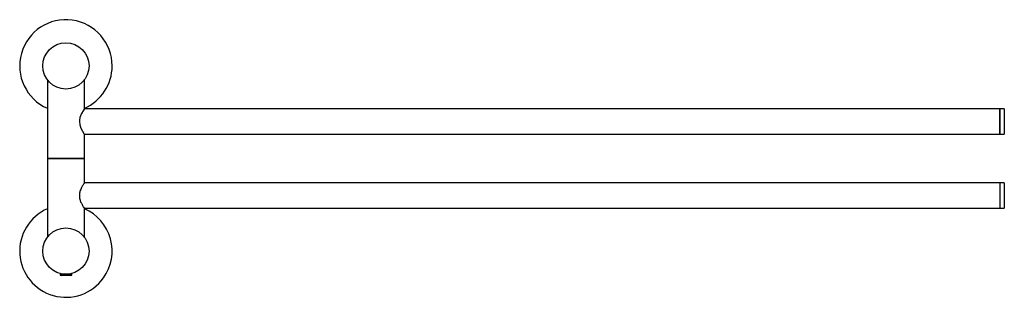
# Model space of a CAD drawing. Header units: millimetres. Extents: x 3673.557 to 3673.983, y 1893.658 to 1893.778.
import ezdxf

# ---------------------------------------------------------------- set-up
doc = ezdxf.new("R2010")
doc.units = ezdxf.units.MM
doc.layers.add('SANINDUSA', color=3, linetype='Continuous')

msp = doc.modelspace()

# ---------------------------------------------------------------- linework, layer by layer
at = {"layer": 'SANINDUSA'}
for p, q in [((3673.568634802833, 1893.752329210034), (3673.568634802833, 1893.718329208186)), ((3673.584634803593, 1893.739829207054), (3673.584634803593, 1893.752329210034)), ((3673.980634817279, 1893.739829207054), (3673.584634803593, 1893.739829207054)), ((3673.98263479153, 1893.739829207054), (3673.980634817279, 1893.739829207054)), ((3673.980634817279, 1893.739829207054), (3673.980634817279, 1893.739470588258)), ((3673.980634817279, 1893.728829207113), (3673.980634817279, 1893.739829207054)), ((3673.980634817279, 1893.739470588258), (3673.980634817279, 1893.728829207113)), ((3673.98263479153, 1893.739829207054), (3673.98263479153, 1893.739470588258)), ((3673.98263479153, 1893.739470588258), (3673.98263479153, 1893.728829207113)), ((3673.584634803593, 1893.718329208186), (3673.584634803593, 1893.728829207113)), ((3673.584634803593, 1893.728829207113), (3673.980634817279, 1893.728829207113)), ((3673.980634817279, 1893.728829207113), (3673.98263479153, 1893.728829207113)), ((3673.568634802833, 1893.718329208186), (3673.584634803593, 1893.718329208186)), ((3673.568634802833, 1893.718229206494), (3673.568634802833, 1893.68422920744)), ((3673.576634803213, 1893.718229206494), (3673.568634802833, 1893.718229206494)), ((3673.57063480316, 1893.718329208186), (3673.57063480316, 1893.718229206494)), ((3673.584634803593, 1893.718229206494), (3673.576634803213, 1893.718229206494)), ((3673.582634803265, 1893.718229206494), (3673.582634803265, 1893.718329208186)), ((3673.584634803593, 1893.707729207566), (3673.584634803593, 1893.718229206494)), ((3673.980634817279, 1893.707729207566), (3673.584634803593, 1893.707729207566)), ((3673.98263479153, 1893.707729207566), (3673.980634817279, 1893.707729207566)), ((3673.980634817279, 1893.707729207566), (3673.980634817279, 1893.696729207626)), ((3673.98263479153, 1893.707729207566), (3673.98263479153, 1893.696729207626)), ((3673.584634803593, 1893.68422920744), (3673.584634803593, 1893.696729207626)), ((3673.584634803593, 1893.696729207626), (3673.980634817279, 1893.696729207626)), ((3673.980634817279, 1893.696729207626), (3673.98263479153, 1893.696729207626)), ((3673.574134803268, 1893.668546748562), (3673.574134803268, 1893.667848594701)), ((3673.579134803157, 1893.667848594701), (3673.579134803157, 1893.668546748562)), ((3673.574134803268, 1893.667848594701), (3673.574579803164, 1893.667591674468)), ((3673.579134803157, 1893.667848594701), (3673.574134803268, 1893.667848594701)), ((3673.578689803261, 1893.667591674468), (3673.574579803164, 1893.667591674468)), ((3673.578689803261, 1893.667591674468), (3673.579134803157, 1893.667848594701))]:
    msp.add_line(p, q, dxfattribs=at)
at = {"layer": 'SANINDUSA', "flags": 128}
msp.add_lwpolyline([(3673.584634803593, 1893.739829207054), (3673.584470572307, 1893.739587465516), (3673.584036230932, 1893.738915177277), (3673.583402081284, 1893.737799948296), (3673.582704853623, 1893.736088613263), (3673.582454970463, 1893.734681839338), (3673.582444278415, 1893.734329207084), (3673.582649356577, 1893.732772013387), (3673.583137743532, 1893.731407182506), (3673.583811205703, 1893.730116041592), (3673.584437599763, 1893.72912021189), (3673.584634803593, 1893.728829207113), (3673.584634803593, 1893.728829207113)], dxfattribs=at)
at = {"layer": 'SANINDUSA'}
for centre, radius in [((3673.576634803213, 1893.758329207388), 0.01000000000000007), ((3673.576634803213, 1893.678229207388), 0.01)]:
    msp.add_circle(centre, radius, dxfattribs=at)
for centre, start, end in [((3673.576634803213, 1893.758329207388), 0, 246.4218215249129), ((3673.576634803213, 1893.758329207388), 293.578178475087, 0), ((3673.576634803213, 1893.678229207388), 113.5781784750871, 324.4521621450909), ((3673.576634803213, 1893.678229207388), 324.4521621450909, 66.42182152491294)]:
    msp.add_arc(centre, 0.0200000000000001, start, end, dxfattribs=at)
for points, knots in [([(3673.584634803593, 1893.707729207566), (3673.584601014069, 1893.707680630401), (3673.584533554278, 1893.707583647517), (3673.584042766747, 1893.70684340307), (3673.583365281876, 1893.705692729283), (3673.582709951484, 1893.704221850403), (3673.582457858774, 1893.702949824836), (3673.582446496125, 1893.702346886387), (3673.582444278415, 1893.702229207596)], [0, 0, 0, 0, 0.1834625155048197, 0.3662775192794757, 0.565254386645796, 0.7975568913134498, 0.9604880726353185, 1, 1, 1, 1]), ([(3673.582444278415, 1893.702229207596), (3673.582489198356, 1893.701698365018), (3673.582578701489, 1893.700640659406), (3673.583161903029, 1893.699189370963), (3673.583859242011, 1893.697894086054), (3673.584503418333, 1893.696918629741), (3673.584593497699, 1893.696788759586), (3673.584634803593, 1893.696729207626)], [0, 0, 0, 0, 0.1777495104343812, 0.3541664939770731, 0.5602555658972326, 0.7983551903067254, 1, 1, 1, 1])]:
    msp.add_open_spline(points, degree=3, knots=knots, dxfattribs=at)

doc.saveas('drawing.dxf')
